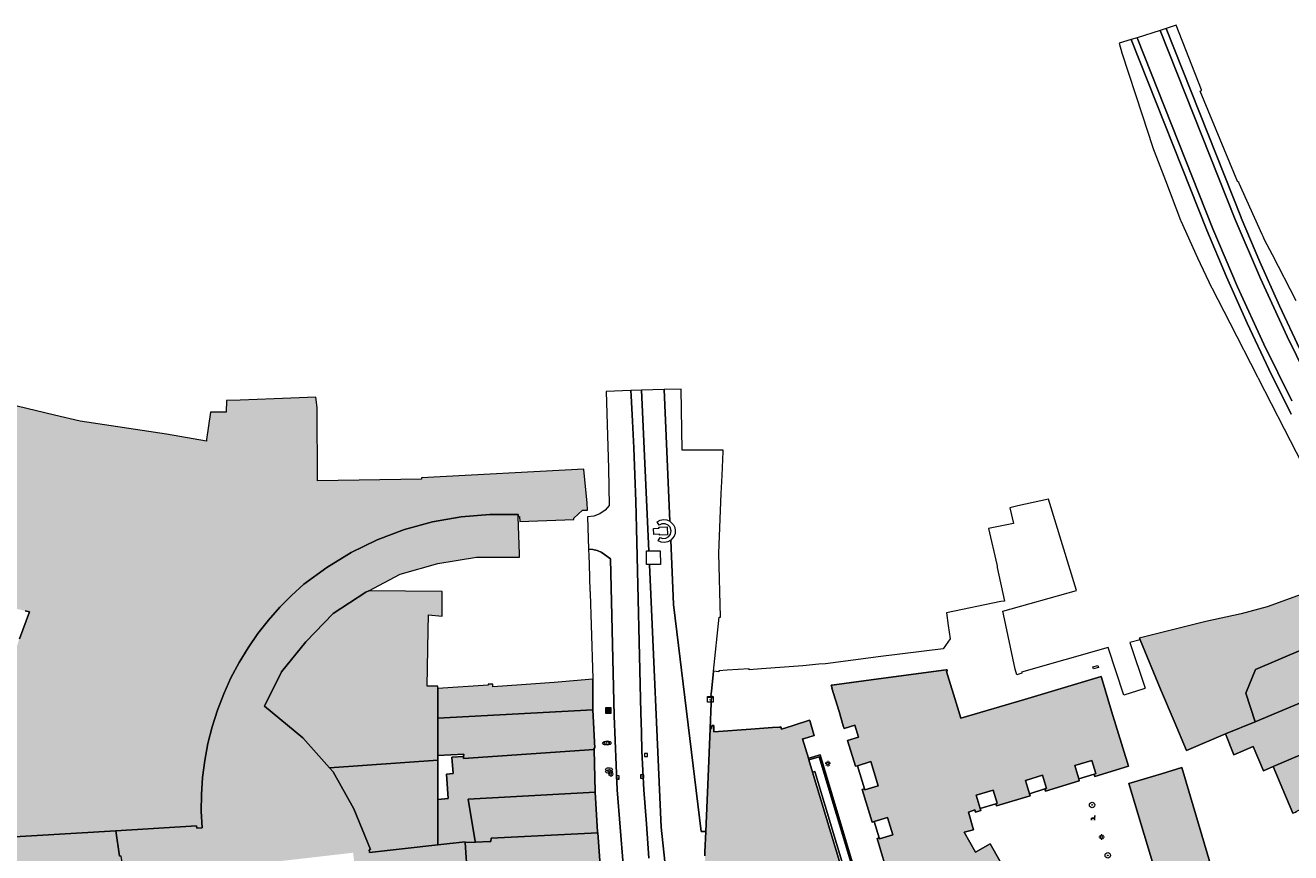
# Model space of a CAD drawing. Header units: metres. Extents: x 196496 to 197479, y 355139 to 356324.
# Tile 108 of 144: x 196731 to 196916, y 356203 to 356324. Entities that reach past the tile are written whole.
import ezdxf
from ezdxf.enums import TextEntityAlignment as Align

# ---------------------------------------------------------------- set-up
doc = ezdxf.new("R2010")
doc.units = ezdxf.units.M
doc.layers.get('0').update_dxf_attribs({"color": 252, "lineweight": 18})
for name, color, linetype, lineweight in [('B-WE-GR-BOOM-S', 252, 'Continuous', 18), ('B-WE-IE-MEUBILAIR_WEGMEUBILAIR-S', 252, 'Continuous', 18), ('B-WE-IE-TERREINAFSCHEIDING_KUNSTMATIG_MUUR-GV', 252, 'Continuous', 18), ('B-WE-KL-ET_KAST-S', 252, 'Continuous', 18), ('B-WE-KL-ET_LS_OV_LICHTMAST-S', 252, 'Continuous', 18), ('B-WE-KL-GAS_PUT-S', 252, 'Continuous', 18), ('B-WE-KL-WATER-S', 252, 'Continuous', 18), ('B-WE-OG-BEBOUWING-GV', 252, 'Continuous', 18), ('B-WE-OG-TERREIN_ERF-GV', 252, 'Continuous', 18), ('B-WE-RI-GWA_KOLK-S', 252, 'Continuous', 18), ('B-WE-RI-GWA_RIOOLPUT-S', 252, 'Continuous', 18), ('B-WE-VH-VERHARDING_OPEN-GV', 252, 'Continuous', 18), ('B-WE-VH-VERHARDING_STRAATBAKSTEEN-GV', 252, 'Continuous', 18)]:
    doc.layers.add(name, color=color, linetype=linetype, lineweight=lineweight)
doc.layers.add('X-XX-AL-PRESENTATIE_GEBOUW3-V', color=7, linetype='Continuous', lineweight=18, true_color=0xf0f0f0)
doc.styles.add('NLCS-ISO', font='NLCS-ISO.ttf')

# ---------------------------------------------------------------- blocks, each defined once
blk = doc.blocks.new('SIE-WEG_AFVALBAK-SO')
at = {"linetype": 'ByBlock', "lineweight": 18}
h = blk.add_hatch(color=0, dxfattribs=at)
h.dxf.hatch_style = 1
h.paths.add_polyline_path([(-1.5, -1.5), (1.5, -1.5), (1.5, 1.5), (-1.5, 1.5)])
at = {"color": 0, "linetype": 'ByBlock', "lineweight": 18}
for points in [[(-2, -2), (2, -2), (2, 2), (-2, 2)], [(-1.5, -1.5), (1.5, -1.5), (1.5, 1.5), (-1.5, 1.5)]]:
    blk.add_lwpolyline(points, close=True, dxfattribs=at)
blk = doc.blocks.new('SKL-ET_KAST_ELEKTRA-SO')
at = {"color": 0, "linetype": 'ByBlock', "lineweight": 18}
for points in [[(-2, 2), (2, 2), (2, 1.68), (-2, 1.68)], [(-2, 1.52), (2, 1.52), (2, -2), (-2, -2)]]:
    blk.add_lwpolyline(points, close=True, dxfattribs=at)
at = {"color": 0, "linetype": 'ByBlock', "lineweight": 18, "style": 'NLCS-ISO'}
blk.add_text('et', height=1.5, dxfattribs=at).set_placement((0, 0), align=Align.MIDDLE_CENTER)
blk = doc.blocks.new('SKL-ET_OV_LICHTMAST-SO')
at = {"color": 0, "linetype": 'ByBlock', "lineweight": 18}
for points in [[(-1.25, 0), (-2, 0)], [(-1.41, 1.41), (-0.88, 0.88)], [(0, 2), (0, 1.25)], [(0.88, 0.88), (1.41, 1.41)], [(2, 0), (1.25, 0)], [(-1.41, -1.41), (-0.88, -0.88)], [(0, -1.25), (0, -2)], [(0.88, -0.88), (1.41, -1.41)]]:
    blk.add_lwpolyline(points, dxfattribs=at)
blk.add_circle((0, 0), 1, dxfattribs=at)
blk = doc.blocks.new('SKL-GAS_PUT-SO')
at = {"color": 0, "linetype": 'ByBlock', "lineweight": 18}
blk.add_ellipse((0, 0), major_axis=(2.5, 0), ratio=0.601255, dxfattribs=at)
at = {"color": 0, "linetype": 'ByBlock', "lineweight": 18, "style": 'NLCS-ISO'}
blk.add_text('gas', height=1.8, dxfattribs=at).set_placement((0.12, 0.3), align=Align.MIDDLE_CENTER)
blk = doc.blocks.new('SKL-WATER_WATERLEIDINGPUT-SO')
at = {"color": 0, "linetype": 'ByBlock', "lineweight": 18}
blk.add_ellipse((0, 0), major_axis=(2.5, 0), ratio=0.54, dxfattribs=at)
at = {"color": 0, "linetype": 'ByBlock', "lineweight": 18, "style": 'NLCS-ISO'}
blk.add_text('wl', height=1.5, dxfattribs=at).set_placement((0, 0), align=Align.MIDDLE_CENTER)
blk = doc.blocks.new('SRI-PUT_INSPECTIEPUT_RIOOLPUT-SO')
at = {"color": 0, "linetype": 'ByBlock', "lineweight": 18}
blk.add_lwpolyline([(-1.12, -1.12), (1.12, -1.12), (1.12, 1.12), (-1.12, 1.12)], close=True, dxfattribs=at)
at = {"color": 0, "linetype": 'ByBlock', "lineweight": 18, "style": 'NLCS-ISO'}
blk.add_text('r', height=1.5, dxfattribs=at).set_placement((0, 0.28), align=Align.MIDDLE_CENTER)
blk = doc.blocks.new('SRI-KOLK-SO')
at = {"color": 0, "linetype": 'ByBlock', "lineweight": 18}
blk.add_lwpolyline([(-1.125, -1.125), (1.125, -1.125), (1.125, 1.125), (-1.125, 1.125)], close=True, dxfattribs=at)
at = {"color": 0, "linetype": 'ByBlock', "lineweight": 18, "style": 'NLCS-ISO'}
blk.add_text('k', height=1.5, dxfattribs=at).set_placement((0, 0), align=Align.MIDDLE_CENTER)
blk = doc.blocks.new('SIE-WEG_ZITBANK-SO')
at = {"color": 0, "linetype": 'ByBlock', "lineweight": 18}
blk.add_lwpolyline([(-0.91, -1.63), (-0.91, -0.2), (1.09, -0.2), (1.09, -1.63), (1.29, -1.63), (1.29, -0.21), (1.54, 1.78), (1.33, 1.78), (1.11, 0), (-1.11, 0), (-1.11, -1.63)], close=True, dxfattribs=at)
blk = doc.blocks.new('SGR-BOOM_01-SO')
at = {"linetype": 'ByBlock', "lineweight": 18}
h = blk.add_hatch(color=0, dxfattribs=at)
h.dxf.hatch_style = 1
edge = h.paths.add_edge_path()
edge.add_arc((0, 0), 0.25, 0, 360)
at = {"color": 0, "linetype": 'ByBlock', "lineweight": 18}
for radius in [2, 0.25]:
    blk.add_circle((0, 0), radius, dxfattribs=at)

msp = doc.modelspace()

# ---------------------------------------------------------------- hatches: boundary and pattern name
at = {"layer": 'X-XX-AL-PRESENTATIE_GEBOUW3-V'}
for points in [[(196773.949, 356267.82), (196773.751, 356269.35), (196767.696, 356269.091), (196762.739, 356268.922), (196760.726, 356268.853), (196760.704, 356267.157), (196758.415, 356267.169), (196757.839, 356263.166), (196757.829, 356262.933), (196751.967, 356263.942), (196739.409, 356265.865), (196735.679, 356266.702), (196730.202, 356268.04), (196729.095, 356268.324), (196727.458, 356262.984), (196727.555, 356262.943), (196727.494, 356262.747), (196714.431, 356266.661), (196713.522, 356263.771), (196711.4, 356257.03), (196711.328, 356256.758), (196724.379, 356253.142), (196724.409, 356253.256), (196728.374, 356252.075), (196724.753, 356239.781), (196724.903, 356239.745), (196731.399, 356238.177), (196732.038, 356238.023), (196730.535, 356234.106), (196729.252, 356230.09), (196728.198, 356225.994), (196727.95, 356224.738), (196727.379, 356221.838), (196726.8, 356217.641), (196726.604, 356215.179), (196726.464, 356213.424), (196726.37, 356209.21), (196726.516, 356205.017), (196744.628, 356206.116), (196756.383, 356206.829), (196756.416, 356206.497), (196757.169, 356206.541), (196757.056, 356208.96), (196757.083, 356211.411), (196757.254, 356213.882), (196757.572, 356216.361), (196758.039, 356218.834), (196758.657, 356221.288), (196759.422, 356223.709), (196760.333, 356226.084), (196761.385, 356228.401), (196762.572, 356230.646), (196763.886, 356232.808), (196765.318, 356234.877), (196766.86, 356236.844), (196768.499, 356238.701), (196770.226, 356240.441), (196772.028, 356242.059), (196775.352, 356244.518), (196778.931, 356246.692), (196782.728, 356248.543), (196786.697, 356250.04), (196790.788, 356251.163), (196794.947, 356251.898), (196799.12, 356252.245), (196803.255, 356252.21), (196803.252, 356251.945), (196803.455, 356251.952), (196803.502, 356251.219), (196811.368, 356251.488), (196811.362, 356251.699), (196812.637, 356252.859), (196813.365, 356252.885), (196813.373, 356252.885), (196813.332, 356253.922), (196812.825, 356258.76), (196812.822, 356258.832), (196789.173, 356257.599), (196789.182, 356257.403), (196774.029, 356257.138)], [(196906.385, 356220.229), (196910.722, 356222.016), (196909.349, 356226.165), (196910.787, 356229.636), (196928.64, 356237.284), (196926.059, 356243.412), (196925.905, 356243.778), (196922.394, 356242.376), (196912.492, 356238.764), (196908.664, 356237.752), (196903.531, 356236.638), (196893.817, 356234.224), (196893.936, 356233.94), (196896.934, 356226.786), (196898.89, 356222.119), (196900.684, 356217.838)], [(196781.487, 356241.12), (196781.056, 356240.892), (196776.289, 356237.8), (196772.294, 356233.689), (196768.77, 356229.27), (196766.277, 356224.303), (196771.85, 356219.692), (196775.768, 356215.299), (196791.556, 356216.4), (196791.556, 356217.081), (196791.556, 356222.513), (196791.555, 356226.843), (196791.555, 356227.192), (196789.975, 356227.203), (196790.131, 356235.336), (196790.192, 356237.615), (196792.166, 356237.417), (196792.166, 356240.995)], [(196928.64, 356237.284), (196910.787, 356229.636), (196909.349, 356226.165), (196910.722, 356222.016), (196931.416, 356230.681)], [(196880.07, 356212.219), (196880.165, 356211.904), (196885.08, 356213.379), (196884.988, 356213.685), (196884.402, 356215.636), (196886.902, 356216.387), (196887.483, 356214.452), (196887.253, 356214.383), (196887.354, 356214.047), (196892.229, 356215.528), (196889.789, 356223.558), (196888.291, 356228.485), (196888.248, 356228.627), (196877.088, 356225.274), (196867.795, 356222.527), (196867.313, 356224.125), (196865.729, 356229.36), (196865.824, 356229.381), (196865.806, 356229.59), (196865.677, 356229.573), (196856.55, 356228.362), (196848.981, 356227.358), (196848.892, 356227.334), (196849.024, 356226.911), (196849.014, 356226.909), (196850.043, 356223.489), (196850.662, 356221.431), (196850.778, 356221.046), (196852.348, 356221.518), (196852.88, 356219.775), (196851.298, 356219.294), (196852.432, 356215.514), (196852.739, 356215.606), (196854.702, 356216.195), (196855.759, 356212.67), (196853.796, 356212.081), (196853.744, 356212.254), (196853.443, 356212.156), (196854.865, 356207.395), (196855.172, 356207.487), (196857.117, 356208.068), (196857.881, 356205.509), (196855.945, 356204.931), (196855.902, 356205.075), (196855.59, 356204.985), (196857.309, 356199.278), (196857.404, 356199.322), (196858.542, 356199.92), (196860.005, 356197.338), (196857.891, 356196.136), (196865.969, 356181.965), (196870.569, 356184.579), (196870.343, 356184.968), (196869.254, 356186.842), (196874.244, 356189.689), (196875.311, 356187.806), (196875.535, 356187.411), (196880.152, 356190.025), (196872.06, 356204.2), (196869.938, 356203.017), (196868.283, 356205.893), (196869.656, 356206.267), (196868.904, 356208.852), (196869.844, 356209.156), (196869.933, 356208.851), (196870.708, 356209.07), (196870.617, 356209.377), (196870.041, 356211.318), (196872.543, 356212.06), (196873.118, 356210.124), (196872.888, 356210.056), (196872.99, 356209.76), (196877.897, 356211.216), (196877.805, 356211.522), (196877.217, 356213.467), (196879.715, 356214.222), (196880.3, 356212.288)], [(196934.069, 356224.371), (196931.416, 356230.681), (196910.722, 356222.016), (196906.385, 356220.229), (196907.608, 356217.209), (196910.438, 356218.415), (196911.939, 356214.881), (196913.346, 356215.494), (196924.439, 356220.217)], [(196814.139, 356228.231), (196808.49, 356227.75), (196803.744, 356227.416), (196799.592, 356227.092), (196799.582, 356227.483), (196798.898, 356227.49), (196798.91, 356227.328), (196791.555, 356226.843), (196791.556, 356222.513), (196814.168, 356223.743)], [(196814.323, 356217.987), (196814.318, 356218.148), (196814.447, 356218.168), (196814.168, 356223.743), (196791.556, 356222.513), (196791.556, 356217.081), (196795.325, 356217.299), (196795.317, 356216.958), (196795.31, 356216.662)], [(196936.912, 356217.904), (196936.771, 356218.296), (196936.647, 356218.238), (196934.069, 356224.371), (196924.439, 356220.217), (196913.346, 356215.494), (196914.738, 356212.155), (196916.205, 356208.682), (196916.581, 356208.817), (196916.707, 356208.84), (196916.672, 356208.942), (196920.84, 356211.072), (196928.291, 356214.746)], [(196841.352, 356221.233), (196840.35, 356221.161), (196837.177, 356220.932), (196831.779, 356220.542), (196831.779, 356220.548), (196831.816, 356221.478), (196831.498, 356221.49), (196831.46, 356221.044), (196831.235, 356221.048), (196830.947, 356213.998), (196830.715, 356208.316), (196830.714, 356208.303), (196830.621, 356206.028), (196830.497, 356202.981), (196830.476, 356202.477), (196830.916, 356195.109), (196842.302, 356197.437), (196842.23, 356197.784), (196850.463, 356199.487), (196850.468, 356199.488), (196850.722, 356199.54), (196846.184, 356214.666), (196845.639, 356216.483), (196845.571, 356216.707), (196844.732, 356219.505), (196845.009, 356219.588), (196846.257, 356219.963), (196846.438, 356220.017), (196846.396, 356220.156), (196845.782, 356222.196), (196845.764, 356222.256), (196843.488, 356221.526), (196843.203, 356221.437), (196841.639, 356220.948), (196841.569, 356221.263), (196841.47, 356221.242)], [(196775.768, 356215.299), (196776.29, 356214.714), (196779.306, 356209.311), (196781.737, 356203.367), (196781.536, 356203.358), (196781.59, 356202.927), (196791.558, 356204.048), (196791.557, 356210.66), (196791.556, 356216.4)], [(196797.006, 356204.568), (196795.992, 356210.739), (196814.503, 356211.722), (196814.498, 356211.802), (196814.323, 356217.987), (196795.31, 356216.662), (196795.317, 356216.958), (196793.599, 356216.849), (196793.781, 356214.458), (196792.796, 356214.392), (196793.034, 356210.816), (196791.557, 356210.66), (196791.558, 356204.048), (196795.514, 356204.494), (196795.519, 356204.423), (196797.02, 356204.48)], [(196899.584, 356190.893), (196906.656, 356192.986), (196900.047, 356215.33), (196897.078, 356214.442), (196892.322, 356213.021), (196898.992, 356190.718)], [(196797.02, 356204.48), (196799.122, 356204.56), (196799.299, 356204.562), (196799.305, 356205.044), (196814.857, 356205.837), (196814.846, 356205.985), (196814.503, 356211.722), (196795.992, 356210.739), (196797.006, 356204.568)], [(196726.808, 356201.642), (196727.328, 356197.822), (196728.048, 356194.034), (196719.301, 356193.426), (196722.751, 356185.986), (196728.313, 356176.509), (196732.409, 356170.859), (196752.164, 356182.565), (196750.909, 356184.874), (196749.761, 356187.248), (196748.727, 356189.68), (196747.809, 356192.162), (196747.012, 356194.685), (196746.338, 356197.241), (196745.789, 356199.82), (196745.365, 356202.413), (196745.141, 356202.399), (196744.628, 356206.116), (196726.516, 356205.017)], [(196814.857, 356205.837), (196799.305, 356205.044), (196799.299, 356204.562), (196799.122, 356204.56), (196797.02, 356204.48), (196795.519, 356204.423), (196795.858, 356199.337), (196797.469, 356199.374), (196797.887, 356193.098), (196799.987, 356193.314), (196815.704, 356194.265), (196815.694, 356194.355)]]:
    msp.add_hatch(color=256, dxfattribs=at).paths.add_polyline_path(points)
h = msp.add_hatch(color=256, dxfattribs=at)
h.paths.add_polyline_path([(196775.768, 356215.299), (196771.85, 356219.692), (196766.277, 356224.303), (196768.77, 356229.27), (196772.294, 356233.689), (196776.289, 356237.8), (196781.056, 356240.892), (196781.487, 356241.12), (196786.071, 356243.546), (196791.55, 356245.087), (196797.184, 356246.029), (196803.463, 356245.999), (196803.45, 356246.466), (196803.252, 356251.945), (196803.255, 356252.21), (196799.12, 356252.245), (196794.947, 356251.898), (196790.788, 356251.163), (196786.697, 356250.04), (196782.728, 356248.543), (196778.931, 356246.692), (196775.352, 356244.518), (196772.028, 356242.059), (196770.226, 356240.441), (196768.499, 356238.701), (196766.86, 356236.844), (196765.318, 356234.877), (196763.886, 356232.808), (196762.572, 356230.646), (196761.385, 356228.401), (196760.333, 356226.084), (196759.422, 356223.709), (196758.657, 356221.288), (196758.039, 356218.834), (196757.572, 356216.361), (196757.254, 356213.882), (196757.083, 356211.411), (196757.056, 356208.96), (196757.169, 356206.541), (196756.416, 356206.497), (196756.383, 356206.829), (196744.628, 356206.116), (196745.141, 356202.399), (196745.365, 356202.413), (196745.789, 356199.82), (196746.338, 356197.241), (196747.012, 356194.685), (196747.809, 356192.162), (196748.727, 356189.68), (196749.761, 356187.248), (196750.909, 356184.874), (196752.164, 356182.565), (196761.974, 356188.378), (196761.917, 356188.474), (196762.575, 356188.847), (196764.236, 356186.159), (196766.137, 356183.549), (196768.273, 356181.045), (196770.637, 356178.68), (196773.215, 356176.482), (196775.99, 356174.479), (196778.938, 356172.696), (196782.031, 356171.155), (196785.241, 356169.872), (196788.533, 356168.859), (196791.874, 356168.121), (196795.231, 356167.66), (196798.57, 356167.471), (196801.86, 356167.542), (196805.073, 356167.862), (196808.185, 356168.411), (196808.06, 356168.941), (196807.043, 356173.663), (196806.961, 356173.912), (196802.65, 356173.378), (196802.265, 356173.33), (196802.227, 356173.51), (196795.875, 356173.38), (196792.84, 356174.039), (196792.886, 356174.215), (196790.298, 356174.808), (196784.875, 356176.436), (196780.056, 356179.211), (196781.229, 356183.286), (196782.553, 356187.936), (196782.919, 356190.693), (196781.167, 356190.494), (196780.667, 356190.482), (196780.675, 356190.402), (196769.483, 356189.273), (196769.183, 356192.178), (196769.016, 356193.653), (196769.195, 356193.674), (196768.973, 356195.555), (196768.254, 356201.656), (196779.203, 356202.915), (196779.905, 356196.812), (196781.699, 356197.46), (196794.864, 356198.72), (196795.226, 356191.965), (196793.191, 356191.715), (196794.697, 356183.211), (196799.976, 356183.97), (196799.278, 356188.822), (196800.562, 356189.103), (196799.987, 356193.314), (196797.887, 356193.098), (196797.469, 356199.374), (196795.858, 356199.337), (196795.519, 356204.423), (196795.514, 356204.494), (196791.558, 356204.048), (196781.59, 356202.927), (196781.536, 356203.358), (196781.737, 356203.367), (196779.306, 356209.311), (196776.29, 356214.714)])
h.paths.add_polyline_path([(196767.265, 356189.719), (196767.622, 356189.762), (196767.659, 356189.455), (196767.858, 356189.479), (196767.902, 356189.111), (196767.345, 356189.054)], flags=16)
h.paths.add_polyline_path([(196761.845, 356201.14), (196762.53, 356194.392), (196750.32, 356193.223), (196749.282, 356200.933)], flags=16)
h.paths.add_polyline_path([(196767.559, 356191.953), (196767.603, 356191.586), (196767.405, 356191.562), (196767.432, 356191.333), (196767.075, 356191.29), (196767.004, 356191.876)], flags=16)

# ---------------------------------------------------------------- linework, layer by layer
at = {"layer": 'B-WE-IE-TERREINAFSCHEIDING_KUNSTMATIG_MUUR-GV', "flags": 128}
for points in [[(196845.814, 356216.775), (196845.571, 356216.707), (196845.639, 356216.483), (196847.128, 356216.912), (196852.337, 356199.586), (196852.545, 356199.664), (196847.285, 356217.189), (196847.099, 356217.137)], [(196850.722, 356199.54), (196850.831, 356199.176), (196851.185, 356199.251), (196846.52, 356214.753), (196846.184, 356214.666)]]:
    msp.add_lwpolyline(points, close=True, dxfattribs=at)
at = {"layer": 'B-WE-OG-BEBOUWING-GV', "flags": 128}
for points in [[(196726.516, 356205.017), (196744.628, 356206.116), (196756.383, 356206.829), (196756.416, 356206.497), (196757.169, 356206.541), (196757.056, 356208.96), (196757.083, 356211.411), (196757.254, 356213.882), (196757.572, 356216.361), (196758.039, 356218.834), (196758.657, 356221.288), (196759.422, 356223.709), (196760.333, 356226.084), (196761.385, 356228.401), (196762.572, 356230.646), (196763.886, 356232.808), (196765.318, 356234.877), (196766.86, 356236.844), (196768.499, 356238.701), (196770.226, 356240.441), (196772.028, 356242.059), (196775.352, 356244.518), (196778.931, 356246.692), (196782.728, 356248.543), (196786.697, 356250.04), (196790.788, 356251.163), (196794.947, 356251.898), (196799.12, 356252.245), (196803.255, 356252.21), (196803.252, 356251.945), (196803.455, 356251.952), (196803.502, 356251.219), (196811.368, 356251.488), (196811.362, 356251.699), (196812.637, 356252.859), (196813.365, 356252.885), (196813.373, 356252.885), (196813.332, 356253.922), (196812.825, 356258.76), (196812.822, 356258.832), (196789.173, 356257.599), (196789.182, 356257.403), (196774.029, 356257.138), (196773.949, 356267.82), (196773.751, 356269.35), (196767.696, 356269.091), (196762.739, 356268.922), (196760.726, 356268.853), (196760.704, 356267.157), (196758.415, 356267.169), (196757.839, 356263.166), (196757.829, 356262.933), (196751.967, 356263.942), (196739.409, 356265.865), (196735.679, 356266.702), (196730.202, 356268.04)], [(196795.858, 356199.337), (196795.519, 356204.423), (196795.514, 356204.494), (196791.558, 356204.048), (196781.59, 356202.927), (196781.536, 356203.358), (196781.737, 356203.367), (196779.306, 356209.311), (196776.29, 356214.714), (196775.768, 356215.299), (196771.85, 356219.692), (196766.277, 356224.303), (196768.77, 356229.27), (196772.294, 356233.689), (196776.289, 356237.8), (196781.056, 356240.892), (196781.487, 356241.12), (196786.071, 356243.546), (196791.55, 356245.087), (196797.184, 356246.029), (196803.463, 356245.999), (196803.45, 356246.466), (196803.252, 356251.945), (196803.255, 356252.21), (196799.12, 356252.245), (196794.947, 356251.898), (196790.788, 356251.163), (196786.697, 356250.04), (196782.728, 356248.543), (196778.931, 356246.692), (196775.352, 356244.518), (196772.028, 356242.059), (196770.226, 356240.441), (196768.499, 356238.701), (196766.86, 356236.844), (196765.318, 356234.877), (196763.886, 356232.808), (196762.572, 356230.646), (196761.385, 356228.401), (196760.333, 356226.084), (196759.422, 356223.709), (196758.657, 356221.288), (196758.039, 356218.834), (196757.572, 356216.361), (196757.254, 356213.882), (196757.083, 356211.411), (196757.056, 356208.96), (196757.169, 356206.541), (196756.416, 356206.497), (196756.383, 356206.829), (196744.628, 356206.116), (196745.141, 356202.399)], [(196731.399, 356238.177), (196732.038, 356238.023), (196730.535, 356234.106)], [(196880.152, 356190.025), (196872.06, 356204.2), (196869.938, 356203.017), (196868.283, 356205.893), (196869.656, 356206.267), (196868.904, 356208.852), (196869.844, 356209.156), (196869.933, 356208.851), (196870.708, 356209.07), (196870.617, 356209.377), (196870.041, 356211.318), (196872.543, 356212.06), (196873.118, 356210.124), (196872.888, 356210.056), (196872.99, 356209.76), (196877.897, 356211.216), (196877.805, 356211.522), (196877.217, 356213.467), (196879.715, 356214.222), (196880.3, 356212.288), (196880.07, 356212.219), (196880.165, 356211.904), (196885.08, 356213.379), (196884.988, 356213.685), (196884.402, 356215.636), (196886.902, 356216.387), (196887.483, 356214.452), (196887.253, 356214.383), (196887.354, 356214.047), (196892.229, 356215.528), (196889.789, 356223.558), (196888.291, 356228.485), (196888.248, 356228.627), (196877.088, 356225.274), (196867.795, 356222.527), (196867.313, 356224.125), (196865.729, 356229.36), (196865.824, 356229.381), (196865.806, 356229.59), (196865.677, 356229.573), (196856.55, 356228.362), (196848.981, 356227.358), (196848.892, 356227.334), (196849.024, 356226.911), (196849.014, 356226.909), (196850.043, 356223.489), (196850.662, 356221.431), (196850.778, 356221.046), (196852.348, 356221.518), (196852.88, 356219.775), (196851.298, 356219.294), (196852.432, 356215.514), (196852.739, 356215.606), (196854.702, 356216.195), (196855.759, 356212.67), (196853.796, 356212.081), (196853.744, 356212.254), (196853.443, 356212.156), (196854.865, 356207.395), (196855.172, 356207.487), (196857.117, 356208.068), (196857.881, 356205.509), (196855.945, 356204.931), (196855.902, 356205.075), (196855.59, 356204.985), (196857.309, 356199.278)], [(196850.722, 356199.54), (196846.184, 356214.666), (196845.639, 356216.483), (196845.571, 356216.707), (196844.732, 356219.505), (196845.009, 356219.588), (196846.257, 356219.963), (196846.438, 356220.017), (196846.396, 356220.156), (196845.782, 356222.196), (196845.764, 356222.256), (196843.488, 356221.526), (196843.203, 356221.437), (196841.639, 356220.948), (196841.569, 356221.263), (196841.47, 356221.242), (196841.352, 356221.233), (196840.35, 356221.161), (196837.177, 356220.932), (196831.779, 356220.542), (196831.779, 356220.548), (196831.816, 356221.478), (196831.498, 356221.49), (196831.46, 356221.044), (196831.235, 356221.048), (196830.947, 356213.998), (196830.715, 356208.316), (196830.714, 356208.303), (196830.621, 356206.028), (196830.497, 356202.981), (196830.476, 356202.477)]]:
    msp.add_lwpolyline(points, dxfattribs=at)
for points in [[(196906.385, 356220.229), (196910.722, 356222.016), (196909.349, 356226.165), (196910.787, 356229.636), (196928.64, 356237.284), (196926.059, 356243.412), (196925.905, 356243.778), (196922.394, 356242.376), (196912.492, 356238.764), (196908.664, 356237.752), (196903.531, 356236.638), (196893.817, 356234.224), (196893.936, 356233.94), (196896.934, 356226.786), (196898.89, 356222.119), (196900.684, 356217.838)], [(196781.487, 356241.12), (196781.056, 356240.892), (196776.289, 356237.8), (196772.294, 356233.689), (196768.77, 356229.27), (196766.277, 356224.303), (196771.85, 356219.692), (196775.768, 356215.299), (196791.556, 356216.4), (196791.556, 356217.081), (196791.556, 356222.513), (196791.555, 356226.843), (196791.555, 356227.192), (196789.975, 356227.203), (196790.131, 356235.336), (196790.192, 356237.615), (196792.166, 356237.417), (196792.166, 356240.995)], [(196928.64, 356237.284), (196910.787, 356229.636), (196909.349, 356226.165), (196910.722, 356222.016), (196931.416, 356230.681)], [(196934.069, 356224.371), (196931.416, 356230.681), (196910.722, 356222.016), (196906.385, 356220.229), (196907.608, 356217.209), (196910.438, 356218.415), (196911.939, 356214.881), (196913.346, 356215.494), (196924.439, 356220.217)], [(196814.139, 356228.231), (196808.49, 356227.75), (196803.744, 356227.416), (196799.592, 356227.092), (196799.582, 356227.483), (196798.898, 356227.49), (196798.91, 356227.328), (196791.555, 356226.843), (196791.556, 356222.513), (196814.168, 356223.743)], [(196814.323, 356217.987), (196814.318, 356218.148), (196814.447, 356218.168), (196814.168, 356223.743), (196791.556, 356222.513), (196791.556, 356217.081), (196795.325, 356217.299), (196795.317, 356216.958), (196795.31, 356216.662)], [(196936.912, 356217.904), (196936.771, 356218.296), (196936.647, 356218.238), (196934.069, 356224.371), (196924.439, 356220.217), (196913.346, 356215.494), (196914.738, 356212.155), (196916.205, 356208.682), (196916.581, 356208.817), (196916.707, 356208.84), (196916.672, 356208.942), (196920.84, 356211.072), (196928.291, 356214.746)], [(196775.768, 356215.299), (196776.29, 356214.714), (196779.306, 356209.311), (196781.737, 356203.367), (196781.536, 356203.358), (196781.59, 356202.927), (196791.558, 356204.048), (196791.557, 356210.66), (196791.556, 356216.4)], [(196797.006, 356204.568), (196795.992, 356210.739), (196814.503, 356211.722), (196814.498, 356211.802), (196814.323, 356217.987), (196795.31, 356216.662), (196795.317, 356216.958), (196793.599, 356216.849), (196793.781, 356214.458), (196792.796, 356214.392), (196793.034, 356210.816), (196791.557, 356210.66), (196791.558, 356204.048), (196795.514, 356204.494), (196795.519, 356204.423), (196797.02, 356204.48)], [(196899.584, 356190.893), (196906.656, 356192.986), (196900.047, 356215.33), (196897.078, 356214.442), (196892.322, 356213.021), (196898.992, 356190.718)], [(196797.02, 356204.48), (196799.122, 356204.56), (196799.299, 356204.562), (196799.305, 356205.044), (196814.857, 356205.837), (196814.846, 356205.985), (196814.503, 356211.722), (196795.992, 356210.739), (196797.006, 356204.568)], [(196726.808, 356201.642), (196727.328, 356197.822), (196728.048, 356194.034), (196719.301, 356193.426), (196722.751, 356185.986), (196728.313, 356176.509), (196732.409, 356170.859), (196752.164, 356182.565), (196750.909, 356184.874), (196749.761, 356187.248), (196748.727, 356189.68), (196747.809, 356192.162), (196747.012, 356194.685), (196746.338, 356197.241), (196745.789, 356199.82), (196745.365, 356202.413), (196745.141, 356202.399), (196744.628, 356206.116), (196726.516, 356205.017)], [(196814.857, 356205.837), (196799.305, 356205.044), (196799.299, 356204.562), (196799.122, 356204.56), (196797.02, 356204.48), (196795.519, 356204.423), (196795.858, 356199.337), (196797.469, 356199.374), (196797.887, 356193.098), (196799.987, 356193.314), (196815.704, 356194.265), (196815.694, 356194.355)]]:
    msp.add_lwpolyline(points, close=True, dxfattribs=at)
at = {"layer": 'B-WE-OG-TERREIN_ERF-GV', "flags": 128}
for points in [[(196916.205, 356208.682), (196914.738, 356212.155), (196913.346, 356215.494), (196911.939, 356214.881), (196910.438, 356218.415), (196907.608, 356217.209), (196906.385, 356220.229), (196900.684, 356217.838), (196898.89, 356222.119), (196896.934, 356226.786), (196893.936, 356233.94), (196892.432, 356233.576), (196894.699, 356226.896), (196894.509, 356226.833), (196891.585, 356225.868), (196889.283, 356232.841), (196876.674, 356229.251), (196876.722, 356229.088), (196875.974, 356228.868), (196875.737, 356229.675), (196874.021, 356237.695), (196873.923, 356238.155), (196884.652, 356241.152), (196880.592, 356254.477), (196876.121, 356253.477), (196874.932, 356253.183), (196875.486, 356250.918), (196871.831, 356250.167), (196873.068, 356244.923), (196873.117, 356244.7), (196873.078, 356244.512), (196874.178, 356239.619), (196873.63, 356239.523), (196865.7, 356237.904), (196865.965, 356236.05), (196866.241, 356234.118), (196865.232, 356232.664), (196856.146, 356231.508), (196848.075, 356230.481), (196847.082, 356230.388), (196844.772, 356230.173), (196838.741, 356229.734), (196836.958, 356229.604), (196836.94, 356229.742), (196833.747, 356229.515), (196832.51, 356229.427), (196832.537, 356229.311), (196831.728, 356229.392), (196831.437, 356226.42), (196831.351, 356225.846), (196831.45, 356225.829), (196831.385, 356224.743), (196831.235, 356221.048), (196831.46, 356221.044), (196831.498, 356221.49), (196831.816, 356221.478), (196831.779, 356220.548), (196831.779, 356220.542), (196837.177, 356220.932), (196840.35, 356221.161), (196841.352, 356221.233), (196841.47, 356221.242), (196841.569, 356221.263), (196841.639, 356220.948), (196843.203, 356221.437), (196843.488, 356221.526), (196845.764, 356222.256), (196845.782, 356222.196), (196846.396, 356220.156), (196846.438, 356220.017), (196846.257, 356219.963), (196845.009, 356219.588), (196844.732, 356219.505), (196845.571, 356216.707), (196845.814, 356216.775), (196847.099, 356217.137), (196847.285, 356217.189), (196852.545, 356199.664)], [(196730.535, 356234.106), (196732.038, 356238.023), (196731.399, 356238.177)], [(196857.309, 356199.278), (196855.59, 356204.985), (196855.902, 356205.075), (196855.172, 356207.487), (196854.865, 356207.395), (196853.443, 356212.156), (196853.744, 356212.254), (196852.739, 356215.606), (196852.432, 356215.514), (196851.298, 356219.294), (196852.88, 356219.775), (196852.348, 356221.518), (196850.778, 356221.046), (196850.662, 356221.431), (196850.043, 356223.489), (196849.014, 356226.909), (196849.024, 356226.911), (196848.892, 356227.334), (196848.981, 356227.358), (196856.55, 356228.362), (196865.677, 356229.573), (196865.806, 356229.59), (196865.824, 356229.381), (196865.729, 356229.36), (196867.313, 356224.125), (196867.795, 356222.527), (196877.088, 356225.274), (196888.248, 356228.627), (196888.291, 356228.485), (196889.789, 356223.558), (196892.229, 356215.528), (196887.354, 356214.047), (196887.253, 356214.383), (196884.988, 356213.685), (196885.08, 356213.379), (196880.165, 356211.904), (196880.07, 356212.219), (196877.805, 356211.522), (196877.897, 356211.216), (196872.99, 356209.76), (196872.888, 356210.056), (196870.617, 356209.377), (196870.708, 356209.07), (196869.933, 356208.851), (196869.844, 356209.156), (196868.904, 356208.852), (196869.656, 356206.267), (196868.283, 356205.893), (196869.938, 356203.017), (196872.06, 356204.2), (196880.152, 356190.025)], [(196852.337, 356199.586), (196847.128, 356216.912), (196845.639, 356216.483), (196846.184, 356214.666), (196846.52, 356214.753), (196851.185, 356199.251)]]:
    msp.add_lwpolyline(points, dxfattribs=at)
for points in [[(196887.853, 356229.928), (196887.125, 356229.708), (196887.032, 356230.014), (196887.76, 356230.234)], [(196795.317, 356216.958), (196795.325, 356217.299), (196791.556, 356217.081), (196791.556, 356216.4), (196791.557, 356210.66), (196793.034, 356210.816), (196792.796, 356214.392), (196793.781, 356214.458), (196793.599, 356216.849)], [(196887.253, 356214.383), (196887.483, 356214.452), (196886.902, 356216.387), (196884.402, 356215.636), (196884.988, 356213.685)], [(196853.744, 356212.254), (196853.796, 356212.081), (196855.759, 356212.67), (196854.702, 356216.195), (196852.739, 356215.606)], [(196906.656, 356192.986), (196899.584, 356190.893), (196898.992, 356190.718), (196892.322, 356213.021), (196897.078, 356214.442), (196900.047, 356215.33)], [(196877.805, 356211.522), (196880.07, 356212.219), (196880.3, 356212.288), (196879.715, 356214.222), (196877.217, 356213.467)], [(196872.888, 356210.056), (196873.118, 356210.124), (196872.543, 356212.06), (196870.041, 356211.318), (196870.617, 356209.377)], [(196855.902, 356205.075), (196855.945, 356204.931), (196857.881, 356205.509), (196857.117, 356208.068), (196855.172, 356207.487)]]:
    msp.add_lwpolyline(points, close=True, dxfattribs=at)
at = {"layer": 'B-WE-VH-VERHARDING_OPEN-GV', "flags": 128}
for points in [[(196919.495, 356269.796), (196915.377, 356278.17), (196911.479, 356286.648), (196907.803, 356295.222), (196896.873, 356322.825), (196893.498, 356321.753), (196904.535, 356293.886), (196908.159, 356285.434), (196911.997, 356277.073), (196916.044, 356268.812)], [(196822.328, 356202.139), (196821.953, 356207.115), (196821.609, 356212.094), (196821.444, 356214.9), (196821.318, 356217.708), (196821.222, 356220.517), (196821.146, 356223.327), (196820.517, 356250.216), (196820.412, 356254.128), (196820.279, 356258.039), (196820.12, 356261.949), (196819.935, 356265.858), (196819.737, 356269.528), (196819.69, 356270.297), (196816.091, 356270.182), (196816.454, 356258.939), (196816.55, 356253.526), (196815.935, 356252.859), (196815.164, 356252.335), (196814.293, 356252.003), (196813.394, 356251.882), (196813.528, 356247.175), (196814.15, 356247.14), (196814.767, 356246.997), (196815.349, 356246.751), (196815.873, 356246.413), (196816.713, 356245.763), (196817.257, 356222.862), (196817.69, 356212.093), (196819.028, 356195.762)], [(196830.476, 356202.477), (196830.497, 356202.981), (196830.621, 356206.028), (196829.948, 356206.026), (196825.912, 356239.118), (196825.504, 356248.474), (196825.084, 356248.245), (196824.595, 356248.143), (196824.097, 356248.189), (196823.654, 356248.369), (196823.949, 356248.889), (196824.348, 356248.751), (196824.807, 356248.787), (196825.21, 356249.011), (196825.466, 356249.346), (196825.577, 356249.871), (196825.421, 356250.384), (196825.131, 356250.699), (196824.701, 356250.886), (196824.233, 356250.874), (196823.846, 356250.69), (196823.518, 356251.185), (196823.946, 356251.407), (196824.441, 356251.5), (196824.941, 356251.442), (196825.383, 356251.25), (196824.547, 356270.451), (196821.265, 356270.347), (196822.316, 356246.929), (196823.945, 356246.949), (196824.009, 356244.956), (196822.406, 356244.925), (196824.124, 356206.647), (196826.571, 356183.447)]]:
    msp.add_lwpolyline(points, dxfattribs=at)
for points in [[(196833.14, 356261.613), (196832.805, 356261.614), (196831.495, 356261.616), (196831.189, 356261.609), (196827.172, 356261.613), (196827.029, 356270.53), (196824.547, 356270.451), (196825.383, 356251.25), (196825.922, 356250.715), (196826.101, 356250.328), (196826.178, 356249.894), (196826.139, 356249.455), (196825.995, 356249.054), (196825.504, 356248.474), (196825.912, 356239.118), (196829.948, 356206.026), (196830.621, 356206.028), (196830.714, 356208.303), (196830.715, 356208.316), (196830.947, 356213.998), (196831.235, 356221.048), (196831.385, 356224.743), (196831.45, 356225.829), (196831.351, 356225.846), (196831.437, 356226.42), (196831.728, 356229.392), (196832.562, 356237.27), (196832.772, 356237.265), (196832.515, 356246.616), (196832.881, 356255.282), (196832.989, 356257.916), (196833.132, 356261.415)], [(196823.88, 356249.344), (196823.061, 356249.302), (196823.004, 356250.192), (196823.806, 356250.229), (196823.794, 356250.378), (196825.001, 356250.449), (196825.056, 356249.259), (196823.891, 356249.209)]]:
    msp.add_lwpolyline(points, close=True, dxfattribs=at)
at = {"layer": 'B-WE-VH-VERHARDING_STRAATBAKSTEEN-GV', "flags": 128}
for points in [[(196916.693, 356283.366), (196913.243, 356290.075), (196912.097, 356292.303), (196911.869, 356292.747), (196911.735, 356293.047), (196908.393, 356300.503), (196908.358, 356300.717), (196908.2, 356300.705), (196905.046, 356308.296), (196902.695, 356313.955), (196902.916, 356314.053), (196902.872, 356314.166), (196899.187, 356323.56), (196897.729, 356323.097), (196908.66, 356295.546), (196908.681, 356295.495), (196911.391, 356289.052), (196914.249, 356282.672), (196917.252, 356276.36)], [(196915.99, 356266.841), (196912.689, 356273.447), (196909.531, 356280.123), (196906.519, 356286.866), (196903.653, 356293.672), (196892.66, 356321.487), (196890.88, 356320.961), (196891.295, 356319.566), (196894.249, 356310.498), (196895.745, 356305.907), (196895.761, 356305.859), (196897.637, 356300.925), (196899.833, 356295.149), (196899.877, 356295.034), (196902.304, 356289.667), (196904.369, 356285.35), (196904.401, 356285.287), (196907.025, 356280.167), (196911.067, 356272.288), (196911.169, 356272.089), (196914.952, 356264.714), (196917.562, 356259.632)], [(196916.044, 356268.812), (196911.997, 356277.073), (196908.159, 356285.434), (196904.535, 356293.886), (196893.498, 356321.753), (196892.66, 356321.487), (196903.653, 356293.672), (196906.519, 356286.866), (196909.531, 356280.123), (196912.689, 356273.447), (196915.99, 356266.841)], [(196917.252, 356276.36), (196914.249, 356282.672), (196911.391, 356289.052), (196908.681, 356295.495), (196908.66, 356295.546), (196897.729, 356323.097), (196896.873, 356322.825), (196907.803, 356295.222), (196911.479, 356286.648), (196915.377, 356278.17), (196919.495, 356269.796)], [(196826.571, 356183.447), (196824.124, 356206.647), (196822.406, 356244.925), (196822.258, 356244.922), (196821.981, 356244.919), (196821.957, 356246.925), (196822.233, 356246.928), (196822.316, 356246.929), (196821.265, 356270.347), (196819.69, 356270.297), (196819.737, 356269.528), (196819.935, 356265.858), (196820.12, 356261.949), (196820.279, 356258.039), (196820.412, 356254.128), (196820.517, 356250.216), (196821.146, 356223.327), (196821.222, 356220.517), (196821.318, 356217.708), (196821.444, 356214.9), (196821.609, 356212.094), (196821.953, 356207.115), (196822.328, 356202.139)], [(196819.028, 356195.762), (196817.69, 356212.093), (196817.257, 356222.862), (196816.713, 356245.763), (196815.873, 356246.413), (196815.349, 356246.751), (196814.767, 356246.997), (196814.15, 356247.14), (196813.528, 356247.175), (196813.555, 356246.219), (196813.64, 356244.981), (196813.733, 356241.034), (196813.772, 356241.029), (196813.78, 356240.701), (196813.895, 356236.165), (196814.139, 356228.293), (196814.139, 356228.231), (196814.168, 356223.743), (196814.447, 356218.168), (196814.318, 356218.148), (196814.323, 356217.987), (196814.498, 356211.802), (196814.503, 356211.722), (196814.846, 356205.985), (196814.857, 356205.837), (196815.694, 356194.355)]]:
    msp.add_lwpolyline(points, dxfattribs=at)

# ---------------------------------------------------------------- block references
at = {"layer": 'B-WE-GR-BOOM-S', "xscale": 0.2, "yscale": 0.2, "zscale": 0.2}
for p in [(196886.948, 356209.883), (196889.227, 356202.533)]:
    msp.add_blockref('SGR-BOOM_01-SO', p, dxfattribs=at)
at = {"layer": 'B-WE-IE-MEUBILAIR_WEGMEUBILAIR-S', "xscale": 0.2, "yscale": 0.2, "zscale": 0.2}
for name, p in [('SIE-WEG_AFVALBAK-SO', (196816.417, 356223.652)), ('SIE-WEG_ZITBANK-SO', (196887.054, 356207.976))]:
    msp.add_blockref(name, p, dxfattribs=at)
at = {"layer": 'B-WE-KL-ET_KAST-S', "xscale": 0.2, "yscale": 0.2, "zscale": 0.2}
msp.add_blockref('SKL-ET_KAST_ELEKTRA-SO', (196831.274, 356225.289), dxfattribs=at)
at = {"layer": 'B-WE-KL-ET_LS_OV_LICHTMAST-S', "xscale": 0.2, "yscale": 0.2, "zscale": 0.2}
for p in [(196848.413, 356215.904), (196816.78, 356214.391), (196888.33, 356205.205)]:
    msp.add_blockref('SKL-ET_OV_LICHTMAST-SO', p, dxfattribs=at)
at = {"layer": 'B-WE-KL-GAS_PUT-S', "xscale": 0.2, "yscale": 0.2, "zscale": 0.2}
msp.add_blockref('SKL-GAS_PUT-SO', (196816.31, 356218.914), dxfattribs=at)
at = {"layer": 'B-WE-KL-WATER-S', "xscale": 0.2, "yscale": 0.2, "zscale": 0.2}
for p in [(196816.053, 356218.9), (196816.495, 356215.035), (196816.509, 356214.759)]:
    msp.add_blockref('SKL-WATER_WATERLEIDINGPUT-SO', p, dxfattribs=at)
at = {"layer": 'B-WE-RI-GWA_KOLK-S', "xscale": 0.2, "yscale": 0.2, "zscale": 0.2}
for p in [(196817.78, 356213.88), (196821.349, 356214.032)]:
    msp.add_blockref('SRI-KOLK-SO', p, dxfattribs=at)
at = {"layer": 'B-WE-RI-GWA_RIOOLPUT-S', "xscale": 0.2, "yscale": 0.2, "zscale": 0.2}
msp.add_blockref('SRI-PUT_INSPECTIEPUT_RIOOLPUT-SO', (196821.899, 356217.17), dxfattribs=at)

doc.saveas('drawing.dxf')
